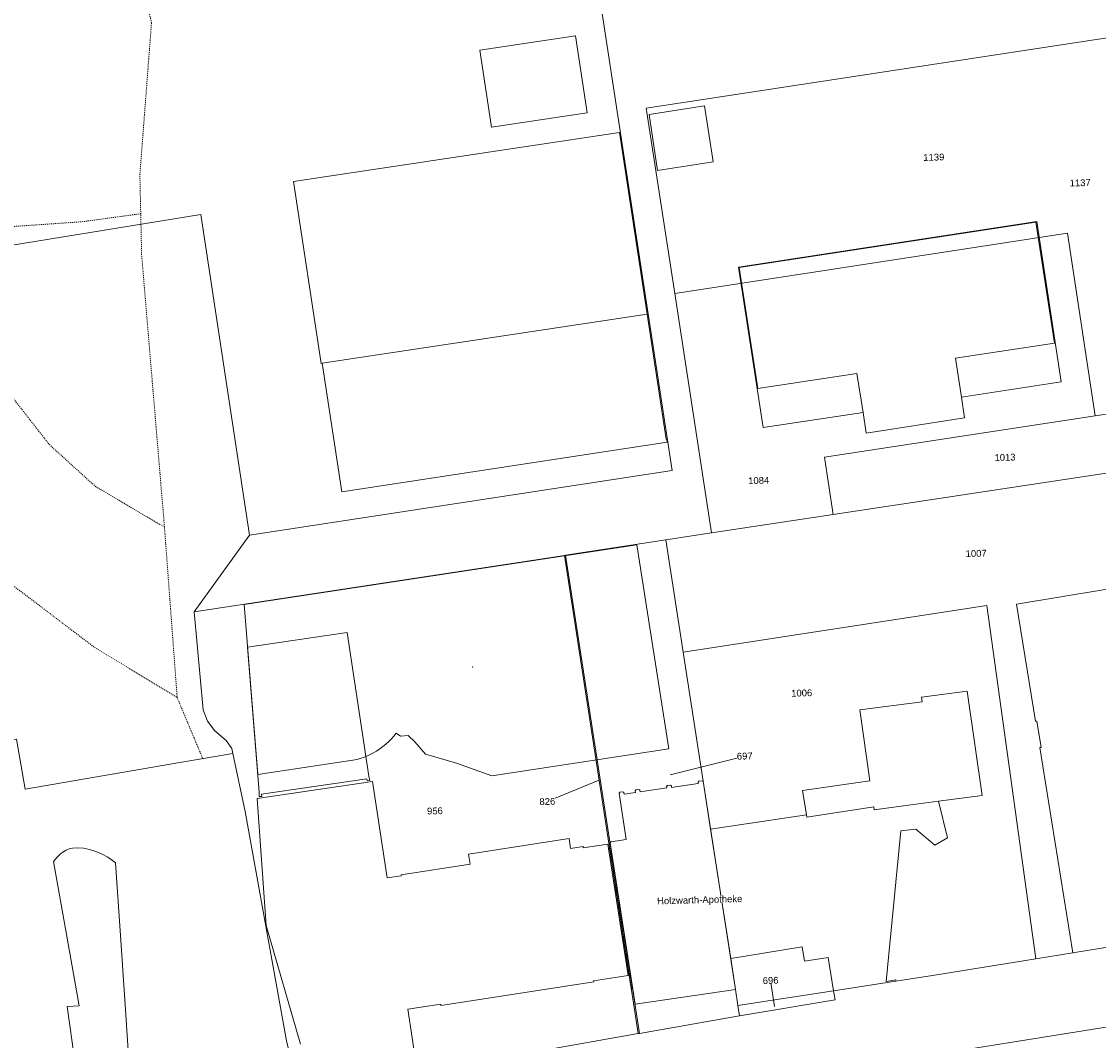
# Model space of a CAD drawing. Header units: millimetres. Extents: x -191 to 81095, y -508122 to 28741.
# Tile 60 of 251: x 4800 to 4911, y 9779 to 9884. Entities that reach past the tile are written whole.
import ezdxf

# ---------------------------------------------------------------- set-up
doc = ezdxf.new("R2010")
doc.units = ezdxf.units.MM
for name, pattern in [('VE22-087 DB - VST Hervest-Dorsten ALK VA2736$0$1', [0]), ('VE22-087 DB - VST Hervest-Dorsten ALK VA2736$0$2', [0.16, 0.06, -0.1]), ('VE22-087 DB - VST Hervest-Dorsten ALK VA2736$0$3', [0.26, 0.11, -0.15])]:
    doc.linetypes.add(name, pattern=pattern)
doc.layers.get('0').update_dxf_attribs({"color": 251})
for name, color, linetype, lineweight in [('VE22-087 DB - VST Hervest-Dorsten ALK VA2736$0$AX_Bauteil', 7, 'VE22-087 DB - VST Hervest-Dorsten ALK VA2736$0$1', 18), ('VE22-087 DB - VST Hervest-Dorsten ALK VA2736$0$AX_Flurstueck', 9, 'VE22-087 DB - VST Hervest-Dorsten ALK VA2736$0$1', 18), ('VE22-087 DB - VST Hervest-Dorsten ALK VA2736$0$AX_Gebaeude', 7, 'VE22-087 DB - VST Hervest-Dorsten ALK VA2736$0$1', 18), ('VE22-087 DB - VST Hervest-Dorsten ALK VA2736$0$AX_IndustrieUndGewerbeflaeche', 7, 'VE22-087 DB - VST Hervest-Dorsten ALK VA2736$0$1', 18), ('VE22-087 DB - VST Hervest-Dorsten ALK VA2736$0$AX_Platz', 7, 'VE22-087 DB - VST Hervest-Dorsten ALK VA2736$0$1', 18), ('VE22-087 DB - VST Hervest-Dorsten ALK VA2736$0$AX_SonstigesBauwerkOderSonstigeEinrichtung', 7, 'VE22-087 DB - VST Hervest-Dorsten ALK VA2736$0$1', 18), ('VE22-087 DB - VST Hervest-Dorsten ALK VA2736$0$AX_SportFreizeitUndErholungsflaeche', 7, 'VE22-087 DB - VST Hervest-Dorsten ALK VA2736$0$1', 18), ('VE22-087 DB - VST Hervest-Dorsten ALK VA2736$0$AX_Strassenverkehr', 7, 'VE22-087 DB - VST Hervest-Dorsten ALK VA2736$0$1', 18), ('VE22-087 DB - VST Hervest-Dorsten ALK VA2736$0$AX_Strassenverkehrsanlage', 7, 'VE22-087 DB - VST Hervest-Dorsten ALK VA2736$0$1', 18), ('VE22-087 DB - VST Hervest-Dorsten ALK VA2736$0$AX_Vegetationsmerkmal', 7, 'VE22-087 DB - VST Hervest-Dorsten ALK VA2736$0$1', 18), ('VE22-087 DB - VST Hervest-Dorsten ALK VA2736$0$AX_WegPfadSteig', 7, 'VE22-087 DB - VST Hervest-Dorsten ALK VA2736$0$1', 18), ('VE22-087 DB - VST Hervest-Dorsten ALK VA2736$0$AX_Wohnbauflaeche', 7, 'VE22-087 DB - VST Hervest-Dorsten ALK VA2736$0$1', 18), ('VE22-087 DB - VST Hervest-Dorsten ALK VA2736$0$Flurgrenzen', 9, 'VE22-087 DB - VST Hervest-Dorsten ALK VA2736$0$1', 18)]:
    doc.layers.add(name, color=color, linetype=linetype, lineweight=lineweight)
doc.layers.add('XREF ALK Kataster', color=251, linetype='Continuous')
doc.styles.add('VE22-087 DB - VST Hervest-Dorsten ALK VA2736$0$0', font='arial.ttf')

# ---------------------------------------------------------------- blocks, each defined once
blk = doc.blocks.new('VE22-087 DB - VST Hervest-Dorsten ALK VA2736$0$99')
at = {"color": 0}
blk.add_point((0, 0), dxfattribs=at)
blk = doc.blocks.new('VE22-087 DB - VST Hervest-Dorsten ALK VA2736')
at = {"layer": 'VE22-087 DB - VST Hervest-Dorsten ALK VA2736$0$AX_Bauteil', "color": 7, "linetype": 'VE22-087 DB - VST Hervest-Dorsten ALK VA2736$0$1', "lineweight": 13, "ltscale": 0.5}
blk.add_polyline3d([(4875.53, 9846.31, 0), (4885.76, 9847.87, 0), (4886.39, 9843.84, 0), (4886.72, 9841.69, 0), (4896.88, 9843.27, 0), (4896.55, 9845.41, 0), (4895.94, 9849.43, 0), (4906.17, 9850.99, 0), (4904.24, 9863.48, 0), (4873.61, 9858.79, 0)], close=True, dxfattribs=at)
at = {"layer": 'VE22-087 DB - VST Hervest-Dorsten ALK VA2736$0$AX_Flurstueck', "linetype": 'VE22-087 DB - VST Hervest-Dorsten ALK VA2736$0$1', "lineweight": 13, "ltscale": 0.5}
for points in [[(4762.55, 9855.24, 0), (4818.02, 9864.26, 0), (4823.07, 9831.16, 0), (4866.69, 9837.84, 0), (4855.74, 9909.3, 0), (4859.64, 9909.92, 0), (4854.16, 9944.57, 0), (4853.05, 9951.7, 0), (4853.63, 9951.79, 0), (4851.98, 9962.31, 0), (4848.98, 9981.4, 0), (4844.72, 9982.81, 0), (4840.96, 9984.18, 0), (4836.33, 9986.07, 0), (4833.98, 9985.67, 0), (4832.93, 9984.7, 0), (4832.14, 9983.09, 0), (4820.06, 9982.06, 0), (4813.77, 9981.5, 0), (4813.35, 9981.23, 0), (4812.73, 9978.59, 0), (4805.74, 9974.37, 0), (4801.92, 9976.23, 0), (4774.5, 9958.79, 0)], [(4855.74, 9909.3, 0), (4866.69, 9837.84, 0), (4823.07, 9831.16, 0), (4817.33, 9823.26, 0), (4855.58, 9829.07, 0), (4855.69, 9829.09, 0), (4866.02, 9830.68, 0), (4870.75, 9831.4, 0), (4866.95, 9856.11, 0), (4864, 9875.23, 0), (4916.8, 9883.29, 0), (4915.36, 9892.96, 0)], [(4826.88, 9778.97, 0), (4822.62, 9802.63, 0), (4821.35, 9808.64, 0), (4821.24, 9809.14, 0), (4820.64, 9809.96, 0), (4819.47, 9810.98, 0), (4818.71, 9811.96, 0), (4818.29, 9813.12, 0), (4817.33, 9823.26, 0), (4823.07, 9831.16, 0), (4818.02, 9864.26, 0), (4762.55, 9855.24, 0)], [(4866.48, 9806.41, 0), (4874.18, 9808.36, 0)], [(4859.21, 9805.91, 0), (4853.8, 9803.67, 0)], [(4933.43, 9777.04, 0), (4935.73, 9790.72, 0), (4931.88, 9790.75, 0), (4928.11, 9790.25, 0), (4927.5, 9790.32, 0), (4924.44, 9790.71, 0), (4921.4, 9790.22, 0), (4908.06, 9788.05, 0), (4904.23, 9787.43, 0), (4893.57, 9785.69, 0), (4889.79, 9785.11, 0), (4883.35, 9784.12, 0), (4883.5, 9783.19, 0), (4873.64, 9781.55, 0), (4863.33, 9779.73, 0), (4863.17, 9779.71, 0), (4835.13, 9774.72, 0)], [(4877.26, 9782.52, 0), (4876.85, 9785.2, 0)]]:
    blk.add_polyline3d(points, dxfattribs=at)
for points in [[(4916.8, 9883.29, 0), (4864, 9875.23, 0), (4866.95, 9856.11, 0), (4907.49, 9862.35, 0), (4910.37, 9843.48, 0), (4920.74, 9845.06, 0), (4919.35, 9863.68, 0), (4919.04, 9867.59, 0), (4917.36, 9879.5, 0)], [(4910.37, 9843.48, 0), (4907.49, 9862.35, 0), (4866.95, 9856.11, 0), (4870.75, 9831.4, 0), (4883.3, 9833.29, 0), (4882.4, 9839.2, 0)], [(4920.74, 9845.06, 0), (4910.37, 9843.48, 0), (4882.4, 9839.2, 0), (4883.3, 9833.29, 0), (4919.48, 9838.78, 0), (4921.19, 9839.04, 0)], [(4883.3, 9833.29, 0), (4870.75, 9831.4, 0), (4866.02, 9830.68, 0), (4867.83, 9819.1, 0), (4899.18, 9823.89, 0), (4904.23, 9787.43, 0), (4908.06, 9788.05, 0), (4921.4, 9790.22, 0), (4924.44, 9790.71, 0), (4926.6, 9807.86, 0), (4926.56, 9809.77, 0), (4925.99, 9811.11, 0), (4924.95, 9812.16, 0), (4923.54, 9812.71, 0), (4916.61, 9813.79, 0), (4918.4, 9829.4, 0), (4919.48, 9838.78, 0)], [(4867.83, 9819.1, 0), (4866.02, 9830.68, 0), (4855.69, 9829.09, 0), (4863.33, 9779.73, 0), (4873.64, 9781.55, 0), (4873.47, 9782.61, 0), (4873.22, 9784.27, 0), (4869.89, 9805.76, 0)], [(4831.82, 9775.07, 0), (4833.22, 9774.69, 0), (4835.13, 9774.72, 0), (4863.17, 9779.71, 0), (4855.58, 9829.07, 0), (4817.33, 9823.26, 0), (4818.29, 9813.12, 0), (4818.71, 9811.96, 0), (4819.47, 9810.98, 0), (4820.64, 9809.96, 0), (4821.24, 9809.14, 0), (4821.35, 9808.64, 0), (4822.62, 9802.63, 0), (4826.88, 9778.97, 0), (4827.11, 9777.97, 0), (4827.62, 9777.09, 0), (4829.21, 9775.99, 0), (4831.08, 9775.26, 0), (4831.23, 9775.22, 0)], [(4855.69, 9829.09, 0), (4855.58, 9829.07, 0), (4863.17, 9779.71, 0), (4863.33, 9779.73, 0)], [(4899.18, 9823.89, 0), (4867.83, 9819.1, 0), (4869.89, 9805.76, 0), (4873.22, 9784.27, 0), (4873.47, 9782.61, 0), (4883.35, 9784.12, 0), (4889.79, 9785.11, 0), (4893.57, 9785.69, 0), (4904.23, 9787.43, 0)], [(4883.35, 9784.12, 0), (4873.47, 9782.61, 0), (4873.64, 9781.55, 0), (4883.5, 9783.19, 0)]]:
    blk.add_polyline3d(points, close=True, dxfattribs=at)
at = {"layer": 'VE22-087 DB - VST Hervest-Dorsten ALK VA2736$0$AX_Gebaeude', "color": 7, "linetype": 'VE22-087 DB - VST Hervest-Dorsten ALK VA2736$0$1', "lineweight": 13, "ltscale": 0.5}
for points in [[(4856.71, 9882.7, 0), (4846.84, 9881.22, 0), (4848.04, 9873.3, 0), (4857.92, 9874.76, 0)], [(4864.3, 9874.59, 0), (4865.19, 9868.8, 0), (4870.93, 9869.69, 0), (4870.03, 9875.48, 0)], [(4864.11, 9853.97, 0), (4861.24, 9872.73, 0), (4827.6, 9867.69, 0), (4830.46, 9848.89, 0), (4830.56, 9848.91, 0)], [(4873.54, 9858.84, 0), (4876.07, 9842.27, 0), (4886.39, 9843.84, 0), (4886.72, 9841.69, 0), (4896.88, 9843.27, 0), (4896.55, 9845.41, 0), (4906.85, 9846.98, 0), (4904.32, 9863.53, 0)], [(4866.14, 9841.09, 0), (4866.08, 9841.08, 0), (4864.11, 9853.97, 0), (4830.56, 9848.91, 0), (4832.58, 9835.65, 0), (4866.18, 9840.78, 0)], [(4863.04, 9830.18, 0), (4822.49, 9824, 0), (4823.91, 9806.44, 0), (4834.18, 9807.99, 0), (4834.59, 9808.13, 0), (4834.99, 9808.28, 0), (4835.39, 9808.46, 0), (4835.78, 9808.66, 0), (4836.15, 9808.88, 0), (4836.52, 9809.11, 0), (4836.83, 9809.34, 0), (4837.14, 9809.59, 0), (4837.43, 9809.86, 0), (4837.7, 9810.14, 0), (4837.96, 9810.43, 0), (4838.21, 9810.73, 0), (4838.65, 9810.4, 0), (4839.42, 9810.5, 0), (4840.14, 9809.83, 0), (4841.23, 9808.56, 0), (4844.43, 9807.63, 0), (4848.07, 9806.31, 0), (4866.33, 9809.1, 0)], [(4915.54, 9826.23, 0), (4902.24, 9824.03, 0), (4904.2, 9811.95, 0), (4904.33, 9811.97, 0), (4904.77, 9809.26, 0), (4904.63, 9809.24, 0), (4908.06, 9788.05, 0), (4921.4, 9790.22, 0), (4919.9, 9799.56, 0), (4922.35, 9799.94, 0), (4921.15, 9807.69, 0), (4918.65, 9807.31, 0), (4917.66, 9813.41, 0), (4916.66, 9813.25, 0), (4915.44, 9820.64, 0), (4916.44, 9820.8, 0)], [(4835.47, 9805.83, 0), (4835.39, 9806.3, 0), (4833.14, 9821.11, 0), (4822.85, 9819.6, 0), (4824.04, 9804.63, 0), (4824.07, 9804.18, 0), (4824.32, 9804.2, 0), (4824.3, 9804.42, 0), (4835.17, 9806.02, 0), (4835.21, 9805.79, 0)], [(4862.9, 9804.6, 0), (4861.73, 9804.44, 0), (4861.71, 9804.6, 0), (4861.6, 9804.68, 0), (4861.29, 9804.64, 0), (4861.21, 9804.54, 0), (4861.94, 9799.75, 0), (4860.36, 9799.5, 0), (4860.28, 9799.41, 0), (4862.87, 9782.74, 0), (4873.22, 9784.27, 0), (4872.73, 9787.47, 0), (4870.66, 9800.83, 0), (4869.89, 9805.76, 0), (4869.78, 9805.82, 0), (4869.45, 9805.78, 0), (4869.37, 9805.68, 0), (4869.39, 9805.52, 0), (4866.63, 9805.13, 0), (4866.61, 9805.29, 0), (4866.51, 9805.37, 0), (4866.2, 9805.33, 0), (4866.12, 9805.23, 0), (4866.15, 9805.07, 0), (4863.38, 9804.68, 0), (4863.36, 9804.84, 0), (4863.25, 9804.91, 0), (4862.94, 9804.86, 0), (4862.87, 9804.76, 0)]]:
    blk.add_polyline3d(points, close=True, dxfattribs=at)
at = {"layer": 'VE22-087 DB - VST Hervest-Dorsten ALK VA2736$0$AX_Platz', "color": 254, "linetype": 'VE22-087 DB - VST Hervest-Dorsten ALK VA2736$0$1', "lineweight": 13, "ltscale": 0.5, "true_color": 0xd9ffd9}
blk.add_polyline3d([(4826.88, 9778.97, 0), (4822.62, 9802.63, 0), (4821.35, 9808.64, 0), (4815.86, 9807.69, 0), (4799.9, 9804.95, 0), (4798.99, 9810.11, 0), (4779.28, 9806.47, 0), (4774.62, 9805.69, 0), (4744.94, 9800.41, 0), (4744.32, 9800.22, 0), (4739.78, 9799.39, 0), (4739.14, 9799.39, 0), (4709.94, 9794.37, 0), (4709.71, 9795.04, 0), (4709.82, 9796.59, 0), (4711.25, 9797.89, 0), (4705.62, 9797.03, 0), (4702.67, 9796.58, 0), (4694.77, 9795.38, 0), (4701.57, 9750.96, 0)], dxfattribs=at)
at = {"layer": 'VE22-087 DB - VST Hervest-Dorsten ALK VA2736$0$AX_SonstigesBauwerkOderSonstigeEinrichtung', "color": 7, "linetype": 'VE22-087 DB - VST Hervest-Dorsten ALK VA2736$0$3', "lineweight": 13, "ltscale": 0.5}
blk.add_polyline3d([(4860.24, 9799.4, 0), (4860.21, 9799.39, 0), (4860.16, 9799.29, 0), (4862.45, 9784.39, 0), (4862.54, 9784.32, 0), (4862.57, 9784.33, 0)], close=True, dxfattribs=at)
at = {"layer": 'VE22-087 DB - VST Hervest-Dorsten ALK VA2736$0$AX_Vegetationsmerkmal', "color": 7, "linetype": 'VE22-087 DB - VST Hervest-Dorsten ALK VA2736$0$1', "lineweight": 13, "ltscale": 0.5}
blk.add_polyline3d([(4810.56, 9777.47, 0), (4810.18, 9783.2, 0), (4809.73, 9789.83, 0), (4809.22, 9797.34, 0), (4808.93, 9797.57, 0), (4808.42, 9797.92, 0), (4807.78, 9798.26, 0), (4807.2, 9798.51, 0), (4806.54, 9798.71, 0), (4805.93, 9798.85, 0), (4805.31, 9798.89, 0), (4804.77, 9798.86, 0), (4804.45, 9798.78, 0), (4804.12, 9798.66, 0), (4803.77, 9798.44, 0), (4803.58, 9798.29, 0), (4803.2, 9797.93, 0), (4802.84, 9797.49, 0), (4804.24, 9789.55, 0), (4805.47, 9782.57, 0), (4804.25, 9782.49, 0), (4805.04, 9776.88, 0)], dxfattribs=at)
at = {"layer": 'VE22-087 DB - VST Hervest-Dorsten ALK VA2736$0$AX_WegPfadSteig', "color": 7, "linetype": 'VE22-087 DB - VST Hervest-Dorsten ALK VA2736$0$2', "lineweight": 13, "ltscale": 0.5}
for points in [[(4815.59, 9814.4, 0), (4814.28, 9832, 0), (4811.92, 9860.13, 0), (4811.74, 9868.39, 0), (4812.94, 9884.07, 0), (4810.4, 9894.63, 0), (4808.48, 9904.8, 0), (4806.1, 9927.7, 0), (4828.76, 9932.93, 0), (4852.24, 9938.18, 0), (4858.54, 9939.79, 0), (4855.28, 9965.45, 0)], [(4767.83, 9856.69, 0), (4771.82, 9860.45, 0), (4776.25, 9862.98, 0), (4781.8, 9863.65, 0), (4787.07, 9863.79, 0), (4795.17, 9862.79, 0), (4805.79, 9863.52, 0), (4811.83, 9864.35, 0)], [(4787.07, 9863.79, 0), (4789.2, 9860.6, 0), (4791.34, 9855.4, 0), (4797.35, 9846.97, 0), (4802.39, 9840.52, 0), (4807.16, 9836.18, 0), (4814.28, 9832, 0)], [(4707.62, 9839.55, 0), (4713.92, 9838.85, 0), (4728.26, 9838.05, 0), (4742.89, 9838.15, 0), (4754.88, 9838.92, 0), (4764.6, 9840.52, 0), (4772.56, 9843.09, 0), (4776.79, 9845.41, 0), (4785.56, 9837.14, 0), (4796.4, 9827.67, 0), (4807.06, 9819.58, 0), (4815.59, 9814.4, 0), (4818.23, 9808.1, 0)]]:
    blk.add_polyline3d(points, dxfattribs=at)
at = {"layer": 'VE22-087 DB - VST Hervest-Dorsten ALK VA2736$0$AX_Wohnbauflaeche', "color": 253, "linetype": 'VE22-087 DB - VST Hervest-Dorsten ALK VA2736$0$1', "lineweight": 13, "ltscale": 0.5, "true_color": 0x999999}
blk.add_polyline3d([(4883.5, 9783.19, 0), (4883.35, 9784.12, 0), (4873.47, 9782.61, 0), (4873.64, 9781.55, 0)], close=True, dxfattribs=at)
at = {"layer": 'VE22-087 DB - VST Hervest-Dorsten ALK VA2736$0$AX_Gebaeude', "color": 7, "xscale": 0.5, "yscale": 0.5, "zscale": 0.5, "rotation": 1.589433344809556}
blk.add_blockref('VE22-087 DB - VST Hervest-Dorsten ALK VA2736$0$99', (4846.09, 9817.56), dxfattribs=at)
at = {"layer": 'VE22-087 DB - VST Hervest-Dorsten ALK VA2736$0$AX_Flurstueck', "char_height": 0.7, "attachment_point": 2, "rotation": 1.5894, "style": 'VE22-087 DB - VST Hervest-Dorsten ALK VA2736$0$0', "bg_fill": 3, "box_fill_scale": 1, "bg_fill_color": 256, "bg_fill_transparency": 0}
for s, insert in [('1139', (4893.69, 9870.53)), ('1137', (4908.8, 9867.89)), ('1013', (4901.04, 9839.55)), ('1084', (4875.61, 9837.16)), ('1007', (4898.06, 9829.63)), ('1006', (4880.05, 9815.22)), ('697', (4874.17, 9808.71)), ('826', (4853.79, 9804.02)), ('956', (4842.19, 9803.05)), ('696', (4876.84, 9785.55))]:
    blk.add_mtext(s, dxfattribs=dict(at, insert=insert))
at = {"layer": 'VE22-087 DB - VST Hervest-Dorsten ALK VA2736$0$AX_Gebaeude', "color": 7, "linetype": 'VE22-087 DB - VST Hervest-Dorsten ALK VA2736$0$1', "lineweight": 13, "ltscale": 0.5}
for points in [[(4898.69, 9804.29, 0), (4897.15, 9815.07, 0), (4892.42, 9814.44, 0), (4892.48, 9813.95, 0), (4886.06, 9813.12, 0), (4887.11, 9805.8, 0), (4880.16, 9804.8, 0), (4880.54, 9802.31, 0), (4880.58, 9802.06, 0), (4887.5, 9803.11, 0), (4887.53, 9802.82, 0), (4890.56, 9803.22, 0), (4894.17, 9803.7, 0)], [(4887.5, 9803.11, 0), (4880.58, 9802.06, 0), (4880.54, 9802.31, 0), (4870.66, 9800.83, 0), (4872.73, 9787.47, 0), (4880.1, 9788.66, 0), (4880.34, 9787.19, 0), (4882.81, 9787.58, 0), (4883.35, 9784.12, 0), (4889.79, 9785.11, 0), (4889.77, 9785.25, 0), (4888.79, 9785.09, 0), (4890.31, 9800.65, 0), (4891.83, 9800.83, 0), (4893.8, 9799.15, 0), (4895.11, 9799.93, 0), (4894.17, 9803.7, 0), (4890.56, 9803.22, 0), (4887.53, 9802.82, 0)]]:
    blk.add_polyline3d(points, close=True, dxfattribs=at)
blk.add_polyline3d([(4840.31, 9776.32, 0), (4839.41, 9782.22, 0), (4842.8, 9782.74, 0), (4842.82, 9782.62, 0), (4858.59, 9785.05, 0), (4858.57, 9785.17, 0), (4862.15, 9785.72, 0), (4860.06, 9799.28, 0), (4857.51, 9798.89, 0), (4857.49, 9799.03, 0), (4856.21, 9798.83, 0), (4856.05, 9799.84, 0), (4845.67, 9798.22, 0), (4845.83, 9797.21, 0), (4838.7, 9796.1, 0), (4838.72, 9796.01, 0), (4837.27, 9795.79, 0), (4835.74, 9805.75, 0), (4823.85, 9803.99, 0), (4824.77, 9790.88, 0), (4828.32, 9778.61, 0)], dxfattribs=at)
at = {"layer": 'VE22-087 DB - VST Hervest-Dorsten ALK VA2736$0$AX_Strassenverkehrsanlage', "color": 7, "linetype": 'VE22-087 DB - VST Hervest-Dorsten ALK VA2736$0$1', "lineweight": 13, "ltscale": 0.5, "true_color": 0xf7f7f0}
blk.add_polyline3d([(4844.22, 9769.32, 0), (4871.93, 9773.91, 0), (4894.71, 9777.7, 0), (4916.01, 9781.11, 0), (4934.58, 9783.87, 0), (4939.75, 9784.68, 0), (4972.11, 9789.85, 0)], dxfattribs=at)
at = {"layer": 'VE22-087 DB - VST Hervest-Dorsten ALK VA2736$0$AX_Gebaeude', "color": 7, "insert": (4869.52, 9793.87), "char_height": 0.7, "attachment_point": 2, "rotation": 1.5894, "style": 'VE22-087 DB - VST Hervest-Dorsten ALK VA2736$0$0', "bg_fill": 3, "box_fill_scale": 1, "bg_fill_color": 256, "bg_fill_transparency": 0}
blk.add_mtext('Holzwarth-Apotheke', dxfattribs=at)
at = {"layer": 'VE22-087 DB - VST Hervest-Dorsten ALK VA2736$0$AX_IndustrieUndGewerbeflaeche', "color": 253, "linetype": 'VE22-087 DB - VST Hervest-Dorsten ALK VA2736$0$1', "lineweight": 13, "ltscale": 0.5, "true_color": 0x999999}
blk.add_polyline3d([(4920.74, 9845.06, 0), (4910.37, 9843.48, 0), (4882.4, 9839.2, 0), (4883.3, 9833.29, 0), (4870.75, 9831.4, 0), (4866.02, 9830.68, 0), (4867.83, 9819.1, 0), (4899.18, 9823.89, 0), (4904.23, 9787.43, 0), (4908.06, 9788.05, 0), (4921.4, 9790.22, 0)], dxfattribs=at)
at = {"layer": 'VE22-087 DB - VST Hervest-Dorsten ALK VA2736$0$AX_SportFreizeitUndErholungsflaeche', "color": 253, "linetype": 'VE22-087 DB - VST Hervest-Dorsten ALK VA2736$0$1', "lineweight": 13, "ltscale": 0.5, "true_color": 0x999999}
for points in [[(4855.74, 9909.3, 0), (4866.69, 9837.84, 0), (4823.07, 9831.16, 0), (4818.02, 9864.26, 0), (4762.55, 9855.24, 0)], [(4798.99, 9810.11, 0), (4799.9, 9804.95, 0), (4815.86, 9807.69, 0), (4821.35, 9808.64, 0), (4821.24, 9809.14, 0), (4820.64, 9809.96, 0), (4819.47, 9810.98, 0), (4818.71, 9811.96, 0), (4818.29, 9813.12, 0), (4817.33, 9823.26, 0), (4855.58, 9829.07, 0), (4855.69, 9829.09, 0), (4866.02, 9830.68, 0), (4870.75, 9831.4, 0), (4866.95, 9856.11, 0), (4864, 9875.23, 0), (4916.8, 9883.29, 0), (4915.36, 9892.96, 0)]]:
    blk.add_polyline3d(points, dxfattribs=at)
at = {"layer": 'VE22-087 DB - VST Hervest-Dorsten ALK VA2736$0$AX_Strassenverkehr', "color": 253, "linetype": 'VE22-087 DB - VST Hervest-Dorsten ALK VA2736$0$1', "lineweight": 13, "ltscale": 0.5, "true_color": 0x999999}
blk.add_polyline3d([(4959.82, 9776.04, 0), (4959.46, 9781.04, 0), (4969.09, 9782.44, 0), (4969.36, 9783.06, 0), (4972.11, 9789.85, 0), (4974.25, 9795.16, 0), (4962.7, 9793.85, 0), (4943.84, 9790.97, 0), (4935.73, 9790.72, 0), (4931.88, 9790.75, 0), (4928.11, 9790.25, 0), (4927.5, 9790.32, 0), (4924.44, 9790.71, 0), (4921.4, 9790.22, 0), (4908.06, 9788.05, 0), (4904.23, 9787.43, 0), (4893.57, 9785.69, 0), (4889.79, 9785.11, 0), (4883.35, 9784.12, 0), (4883.5, 9783.19, 0), (4873.64, 9781.55, 0), (4863.33, 9779.73, 0), (4863.17, 9779.71, 0), (4835.13, 9774.72, 0)], dxfattribs=at)
at = {"layer": 'VE22-087 DB - VST Hervest-Dorsten ALK VA2736$0$Flurgrenzen', "ltscale": 0.5}
for points in [[(4835.13, 9774.72, 0), (4863.17, 9779.71, 0), (4863.33, 9779.73, 0), (4873.64, 9781.55, 0), (4883.5, 9783.19, 0), (4883.35, 9784.12, 0), (4889.79, 9785.11, 0), (4893.57, 9785.69, 0), (4904.23, 9787.43, 0), (4908.06, 9788.05, 0), (4921.4, 9790.22, 0), (4924.44, 9790.71, 0), (4927.5, 9790.32, 0), (4928.11, 9790.25, 0), (4931.88, 9790.75, 0), (4935.73, 9790.72, 0), (4943.84, 9790.97, 0), (4962.7, 9793.85, 0), (4974.25, 9795.16, 0), (5003.25, 9866.66, 0), (5013.39, 9902.58, 0)], [(4967.5, 9778.89, 0), (4969.09, 9782.44, 0), (4969.36, 9783.06, 0), (4972.11, 9789.85, 0), (4974.25, 9795.16, 0), (4962.7, 9793.85, 0), (4943.84, 9790.97, 0), (4935.73, 9790.72, 0), (4931.88, 9790.75, 0), (4928.11, 9790.25, 0), (4927.5, 9790.32, 0), (4924.44, 9790.71, 0), (4921.4, 9790.22, 0), (4908.06, 9788.05, 0), (4904.23, 9787.43, 0), (4893.57, 9785.69, 0), (4889.79, 9785.11, 0), (4883.35, 9784.12, 0), (4883.5, 9783.19, 0), (4873.64, 9781.55, 0), (4863.33, 9779.73, 0), (4863.17, 9779.71, 0), (4835.13, 9774.72, 0)]]:
    blk.add_polyline3d(points, dxfattribs=at)

msp = doc.modelspace()

# ---------------------------------------------------------------- block references
at = {"layer": 'XREF ALK Kataster', "color": 251}
msp.add_blockref('VE22-087 DB - VST Hervest-Dorsten ALK VA2736', (0, 0), dxfattribs=at)

doc.saveas('drawing.dxf')
